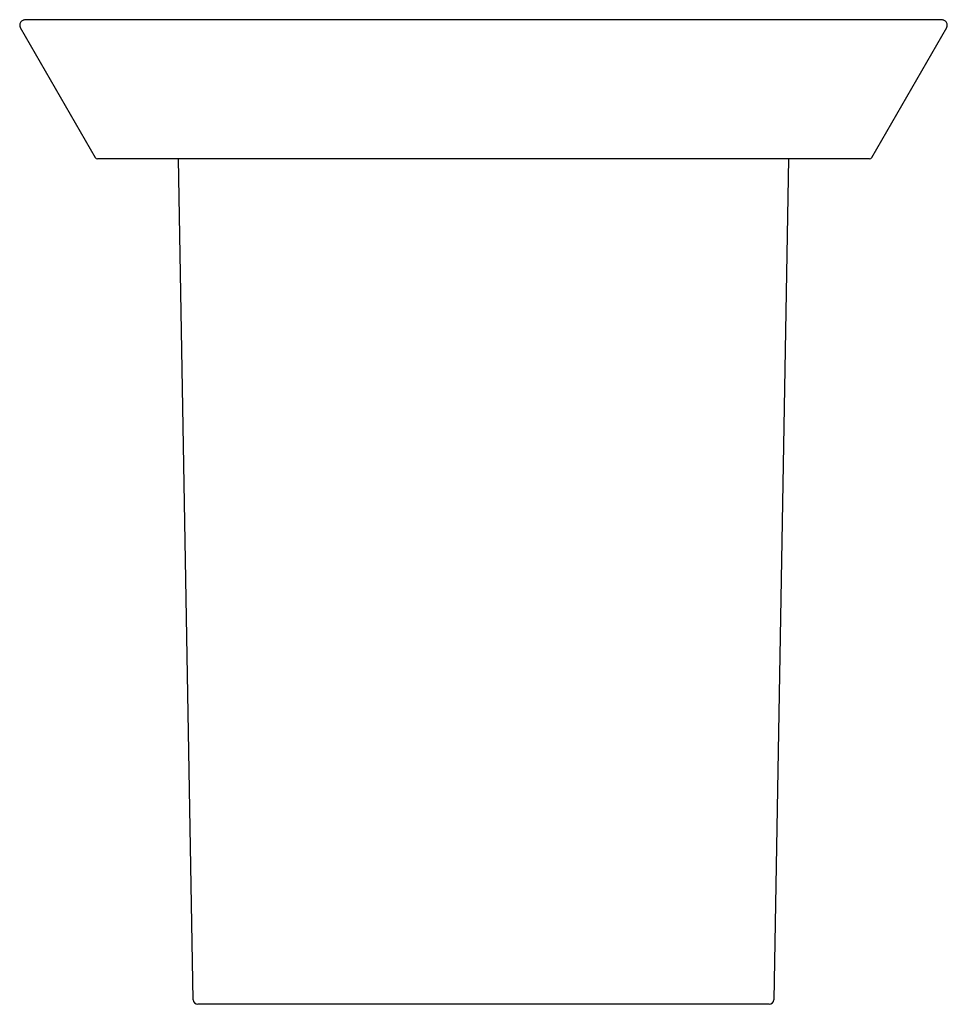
# Model space of a CAD drawing. Header units: millimetres. Extents: x 4033.293 to 4033.391, y 2080.665 to 2080.77.
import ezdxf

# ---------------------------------------------------------------- set-up
doc = ezdxf.new("R2010")
doc.units = ezdxf.units.MM
doc.layers.add('SANINDUSA', color=3, linetype='Continuous')

msp = doc.modelspace()

# ---------------------------------------------------------------- linework, layer by layer
at = {"layer": 'SANINDUSA'}
for p, q in [((4033.292575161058, 2080.769220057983), (4033.300573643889, 2080.755357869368)), ((4033.293367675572, 2080.770062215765), (4033.293271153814, 2080.770059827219)), ((4033.390580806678, 2080.770062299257), (4033.293367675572, 2080.770062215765)), ((4033.383397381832, 2080.755357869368), (4033.391395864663, 2080.769220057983)), ((4033.390691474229, 2080.770060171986), (4033.390594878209, 2080.770062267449)), ((4033.390787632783, 2080.77005436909), (4033.390691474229, 2080.770060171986)), ((4033.390869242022, 2080.770045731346), (4033.390781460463, 2080.770054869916)), ((4033.39094431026, 2080.770033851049), (4033.390863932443, 2080.770046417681)), ((4033.383180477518, 2080.755232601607), (4033.300790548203, 2080.755232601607)), ((4033.311021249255, 2080.66557294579), (4033.309456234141, 2080.755232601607)), ((4033.37451479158, 2080.755232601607), (4033.372949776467, 2080.66557294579)), ((4033.372449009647, 2080.665080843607), (4033.311522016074, 2080.665080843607))]:
    msp.add_line(p, q, dxfattribs=at)
for points in [[(4033.293189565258, 2080.770054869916), (4033.293107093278, 2080.770046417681), (4033.293031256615, 2080.770034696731), (4033.292960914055, 2080.770019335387), (4033.29289383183, 2080.769999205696), (4033.292828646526, 2080.769972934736), (4033.292764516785, 2080.769938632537), (4033.292702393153, 2080.769894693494), (4033.292643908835, 2080.76983969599), (4033.292592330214, 2080.769773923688), (4033.292550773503, 2080.76969886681), (4033.292521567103, 2080.769616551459), (4033.292506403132, 2080.769530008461), (4033.292505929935, 2080.769442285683), (4033.29251991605, 2080.769356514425), (4033.292547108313, 2080.76927592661), (4033.292573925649, 2080.769222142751)], [(4033.293376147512, 2080.770062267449), (4033.293279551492, 2080.770060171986), (4033.293182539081, 2080.77005430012)], [(4033.391397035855, 2080.769222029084), (4033.391420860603, 2080.769268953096), (4033.391449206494, 2080.769349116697), (4033.391464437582, 2080.769434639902), (4033.391465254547, 2080.769522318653), (4033.391451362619, 2080.769609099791), (4033.391423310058, 2080.769691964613), (4033.391382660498, 2080.769767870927), (4033.391331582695, 2080.769834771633), (4033.391273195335, 2080.769890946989), (4033.391210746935, 2080.769936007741), (4033.391146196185, 2080.769971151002), (4033.391080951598, 2080.769997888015), (4033.391014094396, 2080.77001830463), (4033.390939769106, 2080.770034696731)], [(4033.391397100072, 2080.769222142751), (4033.391423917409, 2080.76927592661), (4033.391451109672, 2080.769356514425), (4033.391465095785, 2080.769442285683), (4033.391464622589, 2080.769530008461), (4033.391449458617, 2080.769616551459), (4033.391420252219, 2080.76969886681), (4033.391378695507, 2080.769773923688), (4033.391327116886, 2080.76983969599), (4033.391268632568, 2080.769894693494), (4033.391206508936, 2080.769938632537), (4033.391142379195, 2080.769972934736), (4033.391077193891, 2080.769999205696), (4033.391010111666, 2080.770019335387)]]:
    msp.add_lwpolyline(points, dxfattribs=at)
for centre, radius, start, end in [((4033.300790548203, 2080.755483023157), 0.00025042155, 209.9849460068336, 270), ((4033.383180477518, 2080.755483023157), 0.00025042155, 270, 330.015242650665), ((4033.311522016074, 2080.665581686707), 0.0005008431, 181.0000000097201, 270), ((4033.372449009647, 2080.665581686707), 0.0005008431, 270, 358.9999999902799)]:
    msp.add_arc(centre, radius, start, end, dxfattribs=at)

doc.saveas('drawing.dxf')
